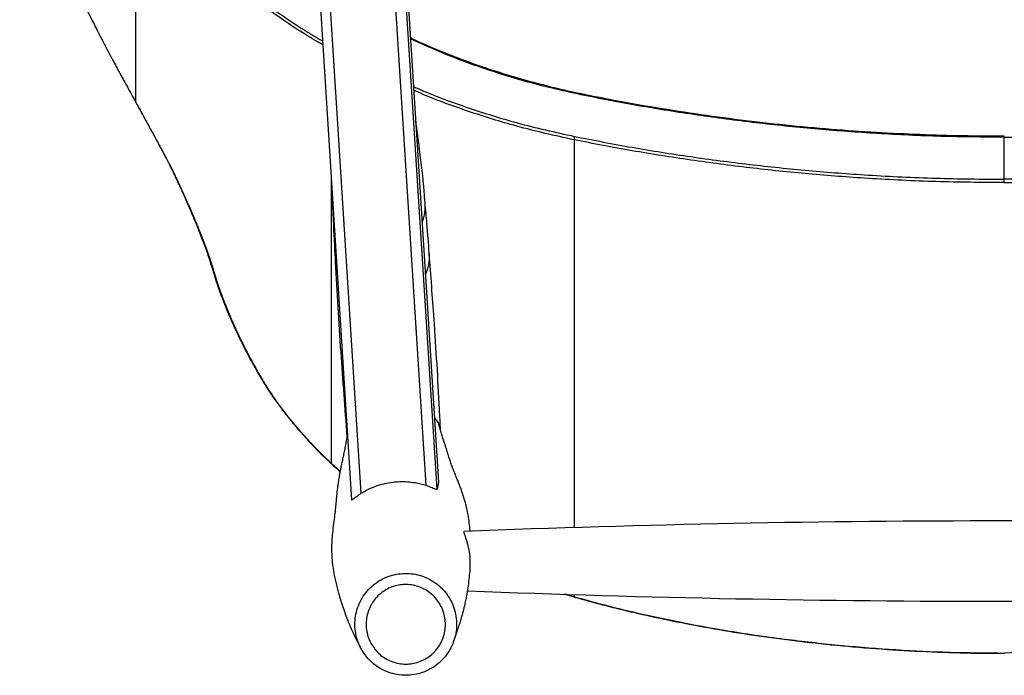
# Paper-space layout '_Bottom' of a CAD drawing. Header units: millimetres. Extents: x -275 to 275, y -308 to 307.
# Tile 1 of 5: x -263 to 0, y -308 to -132. Entities that reach past the tile are written whole.
import ezdxf

# ---------------------------------------------------------------- set-up
doc = ezdxf.new("R2010")
doc.units = ezdxf.units.MM

psp = doc.layouts.new('_Bottom')

# ---------------------------------------------------------------- linework, layer by layer
at = {"color": 7, "linetype": 'Continuous', "lineweight": 25}
for p, q in [((-205.58, 228.55), (-174.49, -260.56)), ((-171.9, -258.83), (-202.83, 227.77)), ((-185.47, 228.93), (-154.61, -256.7)), ((-151.63, -257.71), (-162.68, -83.87)), ((-162.15, -83.92), (-151.23, -255.84)), ((-232.23, -94.25), (-232.23, -154.16)), ((-232.31, -154.09), (-231.29, -155.96)), ((-232.23, -154.16), (-231.21, -156.03)), ((-226.61, -164.43), (-226.72, -164.3)), ((-115, -164.3), (-115, -268)), ((0, -163.61), (0, -163.39)), ((-180, -173.82), (-180, -250.73)), ((-181.77, -249.15), (-180.2, -250.63)), ((-180, -250.73), (-178.28, -252.3)), ((-178.28, -252.3), (-177.57, -252.91)), ((-151.23, -255.84), (-151.63, -257.71)), ((-117.68, -285.7), (-115.05, -286.52)), ((-117.45, -285.71), (-115, -286.5)), ((-115.06, -286.56), (-115.07, -286.56)), ((-115, -285.93), (-115, -286.5)), ((-115, -286.5), (-114.42, -286.66)), ((-114.48, -286.73), (-114.49, -286.73)), ((0, -301.55), (0, -301.64))]:
    psp.add_line(p, q, dxfattribs=at)
at = {"color": 7, "linetype": 'Continuous', "lineweight": 25, "flags": 128}
for points in [[(-112.06, -152.26), (-112.06, -152.26), (-112.07, -152.26)], [(-231.21, -156.03), (-231.26, -156), (-231.28, -155.95)], [(-179.57, -182.7), (-179.57, -182.7), (-179.31, -184.64)], [(-178.91, -196.36), (-178.71, -197.92), (-178.39, -199.18)]]:
    psp.add_lwpolyline(points, dxfattribs=at)
at = {"color": 7, "linetype": 'Continuous', "lineweight": 25}
for centre, radius, start, end in [((-111.88, -152.54), 0.343, 123.4715, 166.0334), ((-232.18, -154.04), 0.131, 201.0909, 245.4498), ((-111.55, -164.04), 3.46, 169.1556, 184.2698), ((-165.88, -182.03), 11.09, 337.3046, 4.8992), ((-165.02, -195.56), 11.34, 334.8982, 4.2639), ((-179.96, -250.35), 0.388, 229.6125, 263.4441), ((-178.25, -251.95), 0.356, 229.3628, 265.8289), ((0, -3969.19), 3702.97, 87.76446, 92.23556), ((0, 3415.26), 3702.97, 267.7795, 272.22078), ((-115.12, -286.44), 0.133, 298.5006, 335.7129), ((-114.53, -286.62), 0.12, 295.1602, 337.9933)]:
    psp.add_arc(centre, radius, start, end, dxfattribs=at)
for points, knots in [([(-263.23, -87.53), (-263.19, -87.65), (-263.11, -87.88), (-262.96, -88.3), (-262.82, -88.69), (-262.68, -89.09), (-262.54, -89.49), (-262.4, -89.88), (-262.26, -90.28), (-262.12, -90.67), (-261.98, -91.07), (-261.83, -91.46), (-261.69, -91.86), (-261.54, -92.25), (-261.4, -92.64), (-261.29, -92.94), (-261.14, -93.33), (-261, -93.73), (-260.85, -94.12), (-260.74, -94.41), (-260.63, -94.71), (-260.52, -95), (-260.41, -95.3), (-260.3, -95.59), (-260.2, -95.84), (-260.13, -96.03), (-260.07, -96.18), (-260.02, -96.3), (-259.99, -96.39), (-259.98, -96.43), (-259.97, -96.46), (-259.94, -96.52), (-259.84, -96.78), (-259.71, -97.12), (-259.56, -97.51), (-259.41, -97.9), (-259.26, -98.3), (-259.06, -98.78), (-258.91, -99.18), (-258.76, -99.57), (-258.6, -99.96), (-258.45, -100.35), (-258.29, -100.74), (-258.13, -101.13), (-257.98, -101.52), (-257.78, -102), (-257.62, -102.39), (-257.46, -102.78), (-257.35, -103.07), (-257.23, -103.36), (-257.11, -103.65), (-256.99, -103.94), (-256.89, -104.19), (-256.78, -104.43), (-256.68, -104.67), (-256.52, -105.06), (-256.36, -105.45), (-256.16, -105.93), (-255.95, -106.41), (-255.71, -106.99), (-255.46, -107.57), (-255.25, -108.05), (-255.05, -108.54), (-254.9, -108.87), (-254.79, -109.14), (-254.75, -109.22), (-254.73, -109.27), (-254.67, -109.4), (-254.58, -109.62), (-254.47, -109.86), (-254.37, -110.1), (-254.28, -110.29), (-254.18, -110.53), (-254.09, -110.72), (-253.99, -110.96), (-253.88, -111.2), (-253.78, -111.44), (-253.67, -111.68), (-253.56, -111.92), (-253.44, -112.21), (-253.31, -112.5), (-253.18, -112.79), (-253.05, -113.08), (-252.92, -113.36), (-252.75, -113.75), (-252.58, -114.13), (-252.41, -114.51), (-252.28, -114.8), (-252.15, -115.09), (-252.01, -115.38), (-251.88, -115.66), (-251.71, -116.05), (-251.53, -116.43), (-251.36, -116.81), (-251.23, -117.1), (-251.1, -117.39), (-250.96, -117.67), (-250.83, -117.96), (-250.65, -118.34), (-250.48, -118.72), (-250.3, -119.11), (-250.17, -119.39), (-250.03, -119.68), (-249.9, -119.96), (-249.77, -120.25), (-249.63, -120.54), (-249.5, -120.82), (-249.36, -121.11), (-249.23, -121.39), (-249.09, -121.68), (-248.96, -121.96), (-248.82, -122.25), (-248.69, -122.53), (-248.55, -122.82), (-248.42, -123.11), (-248.28, -123.39), (-248.14, -123.67), (-248.01, -123.96), (-247.87, -124.24), (-247.69, -124.62), (-247.5, -125), (-247.32, -125.38), (-247.18, -125.67), (-247, -126.04), (-246.81, -126.42), (-246.63, -126.8), (-246.49, -127.09), (-246.31, -127.46), (-246.12, -127.84), (-245.93, -128.22), (-245.75, -128.6), (-245.56, -128.97), (-245.38, -129.35), (-245.24, -129.63), (-245.09, -129.91), (-244.95, -130.2), (-244.84, -130.43), (-244.74, -130.62), (-244.67, -130.76), (-244.6, -130.9), (-244.53, -131.04), (-244.46, -131.18), (-244.37, -131.37), (-244.2, -131.7), (-244.01, -132.08), (-243.78, -132.54), (-243.54, -133.01), (-243.3, -133.48), (-243.06, -133.95), (-242.87, -134.32), (-242.63, -134.79), (-242.44, -135.16), (-242.2, -135.63), (-242.01, -136), (-241.77, -136.47), (-241.58, -136.84), (-241.34, -137.31), (-241.1, -137.77), (-240.86, -138.23), (-240.69, -138.56), (-240.56, -138.79), (-240.44, -139.02), (-240.3, -139.3), (-240.15, -139.58), (-240.01, -139.86), (-239.86, -140.13), (-239.74, -140.37), (-239.64, -140.55), (-239.57, -140.69), (-239.47, -140.87), (-239.37, -141.06), (-239.27, -141.24), (-239.2, -141.38), (-239.1, -141.57), (-238.98, -141.8), (-238.83, -142.07), (-238.69, -142.35), (-238.54, -142.63), (-238.34, -142.99), (-238.1, -143.45), (-237.8, -144), (-237.51, -144.55), (-237.26, -145.01), (-237.1, -145.31), (-237.03, -145.44), (-236.99, -145.52), (-236.86, -145.76), (-236.68, -146.08), (-236.48, -146.44), (-236.19, -146.99), (-235.74, -147.81), (-234.55, -149.99), (-233.48, -151.89), (-232.54, -153.59), (-232.37, -153.9), (-232.25, -154.12), (-232.23, -154.16)], [0, 0, 0, 0, 0.005395, 0.009666, 0.018207, 0.022478, 0.026749, 0.035291, 0.039562, 0.043833, 0.052375, 0.056646, 0.060917, 0.069459, 0.07373, 0.078001, 0.082272, 0.090814, 0.095085, 0.099356, 0.103627, 0.107898, 0.112169, 0.11644, 0.120711, 0.122846, 0.124982, 0.127117, 0.128185, 0.128719, 0.128853, 0.129386, 0.131522, 0.140064, 0.144335, 0.148606, 0.157148, 0.161419, 0.169961, 0.174232, 0.178503, 0.187045, 0.191316, 0.195587, 0.204129, 0.2084, 0.216942, 0.221213, 0.225484, 0.229755, 0.234026, 0.238297, 0.242568, 0.244704, 0.248975, 0.253246, 0.261788, 0.266059, 0.274601, 0.283143, 0.291685, 0.300227, 0.304498, 0.31304, 0.315176, 0.316243, 0.31651, 0.317578, 0.321849, 0.32612, 0.328255, 0.332526, 0.334662, 0.338933, 0.341068, 0.345339, 0.34961, 0.351746, 0.356016, 0.360287, 0.364558, 0.368829, 0.3731, 0.377371, 0.381642, 0.390183, 0.394454, 0.398725, 0.402995, 0.407266, 0.411537, 0.415807, 0.424349, 0.428619, 0.43289, 0.437161, 0.441431, 0.445702, 0.449972, 0.458513, 0.462783, 0.467054, 0.471324, 0.475595, 0.479865, 0.484135, 0.488406, 0.492676, 0.496946, 0.501216, 0.505487, 0.509757, 0.514027, 0.518297, 0.522567, 0.526838, 0.531108, 0.535378, 0.539648, 0.543918, 0.552458, 0.556728, 0.560998, 0.565268, 0.573808, 0.578078, 0.582347, 0.586617, 0.595157, 0.599427, 0.603696, 0.612236, 0.616506, 0.620775, 0.625045, 0.629315, 0.633584, 0.635719, 0.637854, 0.639988, 0.642123, 0.644258, 0.646393, 0.650662, 0.659201, 0.663471, 0.672009, 0.680548, 0.684817, 0.693356, 0.697625, 0.706164, 0.710433, 0.718971, 0.72324, 0.731778, 0.736047, 0.744585, 0.753123, 0.757392, 0.759526, 0.763795, 0.768064, 0.772333, 0.776601, 0.78087, 0.785139, 0.787273, 0.789407, 0.791542, 0.79581, 0.797945, 0.800079, 0.802213, 0.806482, 0.81075, 0.815019, 0.819287, 0.823556, 0.832093, 0.840629, 0.849166, 0.857703, 0.861971, 0.863038, 0.863572, 0.865706, 0.874242, 0.87851, 0.882778, 0.89985, 0.916922, 0.985208, 0.989475, 0.998007, 1, 1, 1, 1]), ([(-182.22, -138.89), (-183.68, -138.03), (-187.36, -135.88), (-194.73, -131), (-204.11, -124.01), (-214.37, -114.9), (-223.89, -105.02), (-229.45, -97.84), (-232.23, -94.25)], [0, 0, 0, 0, 0.073572, 0.184742, 0.385726, 0.586712, 0.793356, 1, 1, 1, 1]), ([(-231.86, -93.45), (-229.17, -96.94), (-223.79, -103.91), (-214.43, -113.71), (-204.14, -122.92), (-194.6, -130.05), (-187.24, -134.95), (-183.66, -137.04), (-182.29, -137.85)], [0, 0, 0, 0, 0.201904, 0.403813, 0.611422, 0.81903, 0.930447, 1, 1, 1, 1]), ([(-112.05, -152.21), (-113, -152.02), (-116.39, -151.35), (-122.18, -149.96), (-129.46, -148.02), (-136.75, -145.78), (-144.01, -143.26), (-151.15, -140.43), (-156.08, -138.36), (-158.57, -137.15), (-158.78, -137.05)], [0, 0, 0, 0, 0.058222, 0.207524, 0.360159, 0.515336, 0.67194, 0.829026, 0.985719, 1, 1, 1, 1]), ([(-112.21, -152.46), (-117.29, -151.33), (-126.47, -149.29), (-139.33, -145.23), (-149.83, -141.36), (-156.16, -138.45), (-158.77, -137.25)], [0, 0, 0, 0, 0.3153417, 0.5690987, 0.8228578, 1, 1, 1, 1]), ([(-157.95, -150.04), (-157.31, -150.33), (-152.58, -152.48), (-143.35, -155.78), (-129.7, -160.12), (-120.08, -162.25), (-114.95, -163.39)], [0, 0, 0, 0, 0.047182, 0.349936, 0.652689, 1, 1, 1, 1]), ([(-115, -164.3), (-120.15, -163.16), (-129.7, -161.04), (-143.24, -156.75), (-152.42, -153.49), (-157.18, -151.34), (-157.89, -151.01)], [0, 0, 0, 0, 0.349096, 0.648117, 0.947138, 1, 1, 1, 1]), ([(0, -163.61), (-5.67, -163.56), (-17.02, -163.47), (-33.62, -162.7), (-49.78, -161.52), (-65.52, -159.92), (-81.19, -157.88), (-96.79, -155.44), (-107.08, -153.45), (-112.21, -152.46)], [0, 0, 0, 0, 0.1501228, 0.3004431, 0.4401156, 0.5797884, 0.720098, 0.8604084, 1, 1, 1, 1]), ([(0, -163.34), (-2.74, -163.33), (-9.27, -163.31), (-19.7, -163.05), (-31.38, -162.55), (-43.34, -161.79), (-55.45, -160.74), (-67.57, -159.42), (-79.62, -157.85), (-91.55, -156.03), (-102.36, -154.19), (-109.15, -152.82), (-112.05, -152.24)], [0, 0, 0, 0, 0.072715, 0.173175, 0.276645, 0.382827, 0.491108, 0.599394, 0.706987, 0.814765, 0.920898, 1, 1, 1, 1]), ([(0, -163.61), (5.67, -163.56), (17.02, -163.47), (33.62, -162.7), (49.78, -161.52), (65.52, -159.92), (81.19, -157.88), (96.79, -155.44), (107.08, -153.45), (112.21, -152.46)], [0, 0, 0, 0, 0.150123, 0.300443, 0.440116, 0.579788, 0.720098, 0.860408, 1, 1, 1, 1]), ([(-231.29, -155.96), (-231.07, -156.36), (-230.76, -156.93), (-230.45, -157.49), (-230.35, -157.65)], [0, 0, 0, 0, 0.700529, 1, 1, 1, 1]), ([(-231.21, -156.03), (-230.9, -156.6), (-230.59, -157.17), (-230.28, -157.73), (-230.28, -157.73)], [0, 0, 0, 0, 0.99997, 1, 1, 1, 1]), ([(-230.35, -157.65), (-230.19, -157.95), (-229.48, -159.26), (-228.23, -161.5), (-227.22, -163.37), (-226.72, -164.3)], [0, 0, 0, 0, 0.130008, 0.570412, 1, 1, 1, 1]), ([(-230.28, -157.73), (-230.26, -157.76), (-230.17, -157.92), (-230.05, -158.14), (-229.88, -158.45), (-229.71, -158.76), (-229.51, -159.13), (-229.3, -159.5), (-229.1, -159.87), (-228.9, -160.24), (-228.7, -160.6), (-228.5, -160.97), (-228.3, -161.33), (-228.13, -161.63), (-227.96, -161.93), (-227.8, -162.23), (-227.6, -162.59), (-227.44, -162.89), (-227.28, -163.19), (-227.12, -163.48), (-226.96, -163.77), (-226.79, -164.09), (-226.68, -164.29), (-226.61, -164.43)], [0, 0, 0, 0, 0.013563, 0.067812, 0.094935, 0.149178, 0.203418, 0.257655, 0.311889, 0.366119, 0.420345, 0.474568, 0.528787, 0.583001, 0.610107, 0.664315, 0.718518, 0.772716, 0.799813, 0.854004, 0.908191, 0.935282, 1, 1, 1, 1]), ([(-154.86, -181.09), (-154.94, -180.09), (-155.31, -175.35), (-156.12, -168.04), (-157.01, -161.77), (-157.37, -159.21)], [0, 0, 0, 0, 0.135851, 0.646767, 1, 1, 1, 1]), ([(-226.73, -164.29), (-226.33, -165.03), (-225.41, -166.73), (-224.06, -169.29), (-222.73, -171.89), (-221.54, -174.34), (-220.4, -176.81), (-219.03, -179.86), (-217.47, -183.41), (-215.85, -187.27), (-214.4, -190.94), (-213.16, -194.34), (-212.14, -197.41), (-211.24, -200.49), (-210.08, -204.05), (-208.6, -208.02), (-206.87, -212.21), (-204.95, -216.43), (-202.82, -220.71), (-200.71, -224.61), (-198.65, -228.19), (-197.16, -230.59), (-196.28, -231.9), (-196.1, -232.16)], [0, 0, 0, 0, 0.023651, 0.053726, 0.085416, 0.114364, 0.144621, 0.1821, 0.237354, 0.29331, 0.351433, 0.40764, 0.45811, 0.511156, 0.5739, 0.639791, 0.707044, 0.773167, 0.834451, 0.899079, 0.945352, 0.989293, 1, 1, 1, 1]), ([(-226.61, -164.43), (-226.66, -164.39), (-226.71, -164.35), (-226.72, -164.29), (-226.72, -164.29)], [0, 0, 0, 0, 0.929302, 1, 1, 1, 1]), ([(-226.61, -164.43), (-226.59, -164.46), (-226.55, -164.53), (-226.5, -164.63), (-226.44, -164.73), (-226.39, -164.83), (-226.33, -164.94), (-226.28, -165.04), (-226.21, -165.17), (-226.12, -165.34), (-226.01, -165.54), (-225.9, -165.74), (-225.79, -165.94), (-225.65, -166.21), (-225.51, -166.48), (-225.36, -166.74), (-225.27, -166.91), (-225.2, -167.04), (-225.16, -167.12), (-225.12, -167.2), (-225.08, -167.27), (-225.05, -167.33), (-225.01, -167.4), (-224.98, -167.47), (-224.93, -167.55), (-224.9, -167.61), (-224.86, -167.68), (-224.83, -167.74), (-224.8, -167.81), (-224.75, -167.89), (-224.72, -167.95), (-224.68, -168.02), (-224.65, -168.08), (-224.61, -168.17), (-224.55, -168.26), (-224.5, -168.36), (-224.45, -168.46), (-224.41, -168.54), (-224.37, -168.62), (-224.33, -168.7), (-224.28, -168.79), (-224.23, -168.89), (-224.17, -168.98), (-224.13, -169.06), (-224.09, -169.14), (-224.05, -169.22), (-224, -169.32), (-223.95, -169.41), (-223.9, -169.51), (-223.84, -169.64), (-223.75, -169.79), (-223.66, -169.98), (-223.56, -170.17), (-223.46, -170.36), (-223.37, -170.54), (-223.27, -170.73), (-223.18, -170.91), (-223.1, -171.07), (-223.02, -171.22), (-222.94, -171.37), (-222.85, -171.56), (-222.77, -171.71), (-222.72, -171.81), (-222.69, -171.87), (-222.67, -171.91), (-222.65, -171.94), (-222.63, -171.99), (-222.61, -172.03), (-222.59, -172.08), (-222.56, -172.12), (-222.54, -172.17), (-222.52, -172.21), (-222.47, -172.31), (-222.41, -172.44), (-222.32, -172.62), (-222.23, -172.8), (-222.16, -172.94), (-222.08, -173.09), (-222.01, -173.24), (-221.93, -173.41), (-221.84, -173.59), (-221.76, -173.76), (-221.67, -173.94), (-221.6, -174.08), (-221.53, -174.22), (-221.47, -174.37), (-221.38, -174.54), (-221.3, -174.71), (-221.24, -174.85), (-221.19, -174.95), (-221.15, -175.02), (-221.12, -175.09), (-221.09, -175.15), (-221.06, -175.22), (-221.03, -175.28), (-220.98, -175.39), (-220.93, -175.5), (-220.86, -175.64), (-220.81, -175.75), (-220.75, -175.89), (-220.69, -176), (-220.63, -176.14), (-220.57, -176.28), (-220.49, -176.44), (-220.42, -176.61), (-220.34, -176.77), (-220.27, -176.93), (-220.2, -177.07), (-220.14, -177.2), (-220.08, -177.34), (-220.01, -177.5), (-219.93, -177.66), (-219.86, -177.83), (-219.8, -177.96), (-219.76, -178.05), (-219.71, -178.15), (-219.59, -178.43), (-219.28, -179.12), (-218.9, -179.97), (-218.57, -180.7), (-218.42, -181.04), (-218.36, -181.18), (-218.34, -181.22), (-218.33, -181.25), (-218.32, -181.27), (-218.29, -181.34), (-218.17, -181.61), (-217.87, -182.28), (-217.52, -183.09), (-217.17, -183.9), (-216.91, -184.5), (-216.7, -185), (-216.56, -185.34), (-216.47, -185.54), (-216.41, -185.69), (-216.29, -185.98), (-216.1, -186.42), (-215.86, -187), (-215.54, -187.78), (-215.27, -188.44), (-215.06, -188.96), (-214.99, -189.15), (-214.93, -189.29), (-214.82, -189.57), (-214.69, -189.9), (-214.51, -190.36), (-214.33, -190.83), (-214.12, -191.37), (-213.91, -191.92), (-213.74, -192.37), (-213.57, -192.82), (-213.41, -193.26), (-213.22, -193.79), (-213.03, -194.32), (-212.84, -194.84), (-212.66, -195.36), (-212.48, -195.87), (-212.34, -196.3), (-212.23, -196.64), (-212.16, -196.84), (-212.12, -196.97), (-212.09, -197.04), (-212.06, -197.15), (-211.97, -197.42), (-211.84, -197.83), (-211.69, -198.32), (-211.57, -198.73), (-211.47, -199.05), (-211.37, -199.37), (-211.27, -199.69), (-211.18, -200.02), (-211.08, -200.34), (-210.99, -200.62), (-210.9, -200.91), (-210.86, -201.04), (-210.83, -201.13), (-210.82, -201.17), (-210.79, -201.28), (-210.73, -201.46), (-210.63, -201.79), (-210.49, -202.2), (-210.36, -202.61), (-210.22, -203.03), (-210.11, -203.36), (-209.97, -203.78), (-209.85, -204.11), (-209.73, -204.45), (-209.66, -204.66), (-209.58, -204.88), (-209.51, -205.09), (-209.41, -205.34), (-209.34, -205.56), (-209.26, -205.77), (-209.18, -205.99), (-209.08, -206.25), (-208.99, -206.5), (-208.91, -206.72), (-208.83, -206.94), (-208.74, -207.15), (-208.64, -207.42), (-208.54, -207.68), (-208.44, -207.94), (-208.3, -208.29), (-208.13, -208.73), (-207.92, -209.26), (-207.7, -209.79), (-207.52, -210.24), (-207.33, -210.69), (-207.15, -211.13), (-206.95, -211.59), (-206.8, -211.95), (-206.68, -212.22), (-206.56, -212.49), (-206.4, -212.86), (-206.2, -213.31), (-205.87, -214.05), (-205.54, -214.79), (-205.19, -215.53), (-204.93, -216.09), (-204.67, -216.65), (-204.4, -217.21), (-204.17, -217.68), (-203.94, -218.15), (-203.7, -218.63), (-203.42, -219.2), (-203.18, -219.67), (-202.98, -220.06), (-202.79, -220.44), (-202.54, -220.92), (-202.24, -221.5), (-201.93, -222.08), (-201.62, -222.66), (-201.3, -223.24), (-201.04, -223.73), (-200.87, -224.03), (-200.81, -224.14), (-200.8, -224.17), (-200.76, -224.23), (-200.62, -224.49), (-200.38, -224.93), (-200.05, -225.52), (-199.71, -226.1), (-199.38, -226.69), (-199.03, -227.29), (-198.68, -227.88), (-198.38, -228.38), (-198.08, -228.88), (-197.65, -229.59), (-197.14, -230.4), (-196.49, -231.41), (-196.08, -232.02), (-195.81, -232.43)], [0, 0, 0, 0, 0.001079, 0.002154, 0.003229, 0.004304, 0.005379, 0.006455, 0.00753, 0.00968, 0.01183, 0.01398, 0.01613, 0.01828, 0.022579, 0.024729, 0.026878, 0.027953, 0.029028, 0.029565, 0.03064, 0.031177, 0.031715, 0.032789, 0.033327, 0.034401, 0.034938, 0.035476, 0.03655, 0.037087, 0.038162, 0.038699, 0.039236, 0.040311, 0.041385, 0.04246, 0.043534, 0.044609, 0.045146, 0.04622, 0.047294, 0.048369, 0.049443, 0.050517, 0.051054, 0.052128, 0.053203, 0.054277, 0.055351, 0.056425, 0.058573, 0.060721, 0.062869, 0.065017, 0.067165, 0.069312, 0.07146, 0.073607, 0.074681, 0.076829, 0.078976, 0.081123, 0.082197, 0.082733, 0.083002, 0.083539, 0.084075, 0.084612, 0.085149, 0.085686, 0.086222, 0.086759, 0.087296, 0.089443, 0.09159, 0.093736, 0.095883, 0.096956, 0.099103, 0.101249, 0.103395, 0.105541, 0.107687, 0.109834, 0.110907, 0.113052, 0.115198, 0.117344, 0.11949, 0.120563, 0.121099, 0.122172, 0.123245, 0.123513, 0.124586, 0.125658, 0.127804, 0.128877, 0.131022, 0.132095, 0.13424, 0.135313, 0.137458, 0.139603, 0.141748, 0.143893, 0.146038, 0.148183, 0.149256, 0.151401, 0.153546, 0.15569, 0.157835, 0.15998, 0.161053, 0.161589, 0.163734, 0.172313, 0.18947, 0.198048, 0.202337, 0.203409, 0.203945, 0.204213, 0.204347, 0.204883, 0.207027, 0.215605, 0.232758, 0.241334, 0.24991, 0.258486, 0.262773, 0.264917, 0.267061, 0.269205, 0.27778, 0.286354, 0.294928, 0.312076, 0.316363, 0.318506, 0.32065, 0.322793, 0.331366, 0.335652, 0.344225, 0.352797, 0.361369, 0.369941, 0.374227, 0.382798, 0.391369, 0.39994, 0.408511, 0.417081, 0.425652, 0.434222, 0.438506, 0.442791, 0.444934, 0.445201, 0.446273, 0.450557, 0.459127, 0.467696, 0.476265, 0.480549, 0.484833, 0.493402, 0.497687, 0.501971, 0.51054, 0.512682, 0.516967, 0.517502, 0.51777, 0.518841, 0.523126, 0.52741, 0.535979, 0.544549, 0.548834, 0.557403, 0.561688, 0.570258, 0.574543, 0.578828, 0.580971, 0.585256, 0.589541, 0.593826, 0.595969, 0.600254, 0.60454, 0.608825, 0.61311, 0.615253, 0.619539, 0.623824, 0.62811, 0.632395, 0.636681, 0.645252, 0.653824, 0.662396, 0.670968, 0.675254, 0.683826, 0.692399, 0.696685, 0.700972, 0.705258, 0.709545, 0.718118, 0.726691, 0.743839, 0.752413, 0.760987, 0.769562, 0.778137, 0.786712, 0.790999, 0.799575, 0.80815, 0.816726, 0.821014, 0.825302, 0.833879, 0.842455, 0.851032, 0.859609, 0.868187, 0.876764, 0.881053, 0.881589, 0.881723, 0.882259, 0.884404, 0.892982, 0.90156, 0.910139, 0.918718, 0.927297, 0.935877, 0.944457, 0.948747, 0.957328, 0.974493, 0.983076, 1, 1, 1, 1]), ([(0, -175.75), (-6.07, -175.7), (-18.22, -175.59), (-35.65, -174.74), (-52.27, -173.48), (-68.08, -171.85), (-83.83, -169.77), (-99.5, -167.3), (-109.84, -165.3), (-115, -164.3)], [0, 0, 0, 0, 0.1568687, 0.3139616, 0.4509442, 0.5879268, 0.7255086, 0.8630904, 1, 1, 1, 1]), ([(-114.95, -163.39), (-109.79, -164.39), (-99.48, -166.39), (-83.86, -168.86), (-68.14, -170.93), (-52.31, -172.57), (-35.67, -173.84), (-18.22, -174.68), (-6.08, -174.79), (0, -174.85)], [0, 0, 0, 0, 0.136933, 0.273911, 0.41089, 0.548469, 0.686048, 0.842911, 1, 1, 1, 1]), ([(114.95, -163.39), (109.79, -164.39), (99.48, -166.39), (83.86, -168.86), (68.14, -170.93), (52.31, -172.57), (35.67, -173.84), (18.22, -174.68), (6.08, -174.79), (0, -174.85)], [0, 0, 0, 0, 0.136933, 0.273911, 0.41089, 0.548469, 0.686048, 0.842911, 1, 1, 1, 1]), ([(0, -174.85), (0, -173.8), (0, -171.71), (0, -168.48), (0, -165.58), (0, -164.27), (0, -163.61)], [0, 0, 0, 0, 0.2495956, 0.5, 0.7504044, 1, 1, 1, 1]), ([(0, -175.75), (6.07, -175.7), (18.22, -175.59), (35.65, -174.74), (52.27, -173.48), (68.08, -171.85), (83.83, -169.77), (99.5, -167.3), (109.84, -165.3), (115, -164.3)], [0, 0, 0, 0, 0.156869, 0.313962, 0.450944, 0.587927, 0.725509, 0.86309, 1, 1, 1, 1]), ([(-179.71, -178.4), (-179.7, -179.15), (-179.67, -180.59), (-179.59, -182.02), (-179.55, -182.7)], [0, 0, 0, 0, 0.52652, 1, 1, 1, 1]), ([(-153.75, -194.72), (-153.94, -192.03), (-154.26, -187.48), (-154.69, -182.94), (-154.86, -181.09)], [0, 0, 0, 0, 0.592094, 1, 1, 1, 1]), ([(-179.53, -182.7), (-179.39, -186.46), (-179.22, -191.01), (-178.94, -195.56), (-178.89, -196.36)], [0, 0, 0, 0, 0.8259193, 1, 1, 1, 1]), ([(-150.73, -241.97), (-150.82, -240.09), (-151.28, -230.17), (-152.26, -214.41), (-153.3, -200.55), (-153.74, -194.72)], [0, 0, 0, 0, 0.119602, 0.629389, 1, 1, 1, 1]), ([(-178.9, -196.36), (-178.89, -196.56), (-178.51, -204.8), (-177.5, -220.58), (-176.32, -236.15), (-175.75, -243.69)], [0, 0, 0, 0, 0.012829, 0.521737, 1, 1, 1, 1]), ([(-195.81, -232.43), (-195.88, -232.39), (-196, -232.31), (-196.07, -232.2), (-196.1, -232.16)], [0, 0, 0, 0, 0.6042, 1, 1, 1, 1]), ([(-196.09, -232.17), (-195.85, -232.54), (-194.97, -233.86), (-193.23, -236.24), (-190.88, -239.25), (-188.27, -242.36), (-185.43, -245.49), (-183.2, -247.78), (-181.95, -248.98), (-181.77, -249.15)], [0, 0, 0, 0, 0.067682, 0.241218, 0.423056, 0.599623, 0.78673, 0.969652, 1, 1, 1, 1]), ([(-195.81, -232.43), (-195.88, -232.39), (-196, -232.32), (-196.07, -232.21), (-196.09, -232.17)], [0, 0, 0, 0, 0.627703, 1, 1, 1, 1]), ([(-195.81, -232.43), (-195.8, -232.44), (-195.79, -232.46), (-195.76, -232.5), (-195.73, -232.54), (-195.69, -232.6), (-195.64, -232.68), (-195.58, -232.77), (-195.52, -232.86), (-195.47, -232.93), (-195.42, -233), (-195.36, -233.08), (-195.3, -233.17), (-195.24, -233.26), (-195.18, -233.35), (-195.13, -233.42), (-195.08, -233.5), (-195.02, -233.57), (-194.96, -233.66), (-194.9, -233.75), (-194.85, -233.83), (-194.77, -233.93), (-194.68, -234.07), (-194.55, -234.25), (-194.42, -234.43), (-194.29, -234.61), (-194.16, -234.79), (-194.03, -234.97), (-193.89, -235.15), (-193.76, -235.34), (-193.63, -235.52), (-193.49, -235.7), (-193.36, -235.88), (-193.22, -236.07), (-193.08, -236.25), (-192.94, -236.43), (-192.81, -236.62), (-192.69, -236.77), (-192.61, -236.87), (-192.58, -236.91), (-192.56, -236.94), (-192.52, -236.99), (-192.44, -237.09), (-192.32, -237.25), (-192.18, -237.43), (-192.04, -237.62), (-191.89, -237.8), (-191.75, -237.98), (-191.6, -238.17), (-191.46, -238.35), (-191.34, -238.51), (-191.21, -238.66), (-191.09, -238.82), (-190.94, -239), (-190.79, -239.19), (-190.64, -239.37), (-190.49, -239.56), (-190.34, -239.74), (-190.21, -239.9), (-190.13, -240), (-190.06, -240.08), (-190.01, -240.14), (-189.96, -240.2), (-189.92, -240.25), (-189.88, -240.3), (-189.84, -240.34), (-189.79, -240.41), (-189.74, -240.47), (-189.69, -240.53), (-189.65, -240.58), (-189.61, -240.62), (-189.56, -240.68), (-189.51, -240.75), (-189.46, -240.81), (-189.42, -240.85), (-189.38, -240.9), (-189.34, -240.95), (-189.29, -241.01), (-189.23, -241.07), (-189.18, -241.13), (-189.14, -241.18), (-189.1, -241.23), (-189.06, -241.27), (-189.01, -241.33), (-188.96, -241.4), (-188.91, -241.46), (-188.87, -241.51), (-188.83, -241.55), (-188.79, -241.6), (-188.73, -241.66), (-188.68, -241.72), (-188.61, -241.8), (-188.56, -241.86), (-188.49, -241.94), (-188.44, -242), (-188.37, -242.08), (-188.31, -242.16), (-188.24, -242.23), (-188.17, -242.31), (-188.12, -242.37), (-188.05, -242.45), (-187.99, -242.51), (-187.93, -242.59), (-187.87, -242.65), (-187.8, -242.73), (-187.73, -242.81), (-187.67, -242.89), (-187.6, -242.96), (-187.55, -243.02), (-187.51, -243.06), (-187.49, -243.09), (-187.44, -243.14), (-187.37, -243.22), (-187.29, -243.31), (-187.21, -243.4), (-187.12, -243.5), (-187.04, -243.59), (-186.97, -243.67), (-186.9, -243.75), (-186.84, -243.81), (-186.77, -243.89), (-186.7, -243.96), (-186.63, -244.04), (-186.57, -244.1), (-186.52, -244.16), (-186.46, -244.23), (-186.39, -244.3), (-186.33, -244.37), (-186.27, -244.43), (-186.22, -244.49), (-186.16, -244.55), (-186.09, -244.63), (-186.03, -244.69), (-185.97, -244.76), (-185.92, -244.82), (-185.86, -244.88), (-185.79, -244.96), (-185.73, -245.02), (-185.67, -245.08), (-185.61, -245.14), (-185.55, -245.21), (-185.48, -245.28), (-185.42, -245.35), (-185.36, -245.41), (-185.3, -245.47), (-185.25, -245.53), (-185.17, -245.61), (-185.11, -245.67), (-185.05, -245.74), (-184.99, -245.8), (-184.94, -245.86), (-184.86, -245.94), (-184.8, -246), (-184.74, -246.06), (-184.7, -246.11), (-184.65, -246.15), (-184.61, -246.2), (-184.56, -246.25), (-184.52, -246.29), (-184.46, -246.36), (-184.38, -246.43), (-184.31, -246.51), (-184.23, -246.59), (-184.16, -246.67), (-184.07, -246.76), (-183.98, -246.85), (-183.9, -246.93), (-183.83, -247.01), (-183.75, -247.09), (-183.66, -247.18), (-183.58, -247.26), (-183.5, -247.33), (-183.43, -247.41), (-183.34, -247.5), (-183.24, -247.6), (-183.15, -247.69), (-183.06, -247.78), (-182.93, -247.91), (-182.81, -248.03), (-182.69, -248.15), (-182.56, -248.28), (-182.44, -248.4), (-182.28, -248.56), (-182.17, -248.66), (-182.07, -248.76), (-182.01, -248.82), (-181.95, -248.88), (-181.88, -248.94), (-181.82, -249), (-181.76, -249.06), (-181.69, -249.13), (-181.65, -249.17), (-181.6, -249.22), (-181.57, -249.25), (-181.56, -249.26)], [0, 0, 0, 0, 0.001573, 0.004309, 0.007046, 0.009782, 0.015255, 0.020728, 0.026201, 0.031674, 0.034411, 0.039884, 0.045358, 0.050831, 0.056305, 0.061779, 0.064515, 0.069989, 0.075463, 0.080937, 0.086411, 0.089148, 0.100096, 0.111045, 0.121994, 0.132943, 0.143893, 0.154843, 0.165793, 0.176744, 0.187695, 0.198646, 0.209598, 0.22055, 0.231502, 0.242455, 0.253407, 0.26436, 0.269837, 0.271206, 0.271891, 0.274629, 0.280106, 0.29106, 0.302014, 0.312968, 0.323923, 0.334878, 0.345833, 0.356789, 0.367744, 0.373222, 0.384179, 0.395135, 0.406092, 0.417049, 0.428006, 0.438964, 0.449922, 0.455401, 0.45814, 0.46362, 0.466359, 0.469099, 0.471839, 0.474578, 0.477318, 0.482797, 0.485537, 0.488277, 0.491017, 0.493756, 0.499236, 0.501976, 0.504716, 0.507456, 0.510196, 0.512936, 0.518416, 0.521156, 0.523896, 0.526636, 0.529376, 0.532116, 0.537596, 0.540336, 0.543076, 0.545817, 0.548557, 0.551297, 0.556777, 0.559518, 0.564998, 0.567739, 0.573219, 0.57596, 0.581441, 0.586922, 0.589662, 0.595143, 0.597884, 0.603365, 0.606106, 0.611587, 0.614328, 0.619809, 0.625291, 0.628032, 0.633513, 0.634884, 0.635569, 0.63831, 0.643792, 0.649273, 0.654755, 0.660238, 0.66572, 0.671202, 0.673943, 0.679426, 0.682167, 0.687649, 0.693132, 0.695873, 0.698615, 0.704097, 0.706839, 0.712322, 0.715063, 0.717805, 0.723288, 0.726029, 0.731512, 0.734254, 0.736996, 0.742479, 0.745221, 0.750704, 0.753446, 0.756188, 0.761672, 0.764414, 0.769897, 0.772639, 0.775381, 0.780865, 0.783607, 0.789091, 0.791833, 0.794576, 0.80006, 0.802802, 0.808286, 0.811029, 0.813771, 0.816513, 0.819255, 0.821998, 0.82474, 0.827482, 0.832967, 0.838452, 0.841194, 0.846679, 0.852165, 0.85765, 0.863135, 0.865877, 0.871363, 0.876848, 0.882334, 0.885077, 0.890562, 0.896048, 0.901534, 0.90702, 0.912505, 0.917991, 0.928964, 0.93445, 0.939936, 0.950909, 0.956396, 0.967369, 0.970113, 0.972856, 0.978343, 0.981086, 0.98383, 0.989317, 0.992061, 0.994804, 0.997548, 1, 1, 1, 1]), ([(-152.32, -238.69), (-152.18, -238.84), (-151.71, -239.35), (-151.33, -240.05), (-151.13, -240.73), (-151.07, -240.94)], [0, 0, 0, 0, 0.214408, 0.755722, 1, 1, 1, 1]), ([(-142.81, -269.03), (-142.84, -268.62), (-142.91, -267.53), (-143.13, -265.88), (-143.4, -264.26), (-143.67, -262.95), (-143.97, -261.72), (-144.3, -260.51), (-144.65, -259.4), (-145.03, -258.27), (-145.43, -257.19), (-145.84, -256.14), (-146.24, -255.15), (-146.63, -254.18), (-147, -253.26), (-147.34, -252.4), (-147.63, -251.64), (-147.87, -250.96), (-148.08, -250.34), (-148.28, -249.76), (-148.48, -249.14), (-148.7, -248.45), (-148.94, -247.66), (-149.21, -246.79), (-149.5, -245.86), (-149.82, -244.86), (-150.17, -243.77), (-150.54, -242.58), (-150.84, -241.62), (-151.01, -241.06), (-151.05, -240.93)], [0, 0, 0, 0, 0.031085, 0.081609, 0.114989, 0.146025, 0.174718, 0.202357, 0.232811, 0.266343, 0.302957, 0.339229, 0.377434, 0.414966, 0.451556, 0.487202, 0.521906, 0.550902, 0.579207, 0.606821, 0.635888, 0.66887, 0.705769, 0.746586, 0.787443, 0.831592, 0.879033, 0.929767, 0.983792, 1, 1, 1, 1]), ([(-175.61, -242.87), (-175.63, -242.95), (-175.73, -243.57), (-175.92, -244.7), (-176.2, -246.22), (-176.47, -247.67), (-176.76, -249.03), (-177.03, -250.3), (-177.28, -251.47), (-177.5, -252.54), (-177.69, -253.51), (-177.85, -254.38), (-177.98, -255.14), (-178.09, -255.82), (-178.17, -256.41), (-178.24, -256.92), (-178.29, -257.35), (-178.33, -257.71), (-178.37, -258.05), (-178.42, -258.43), (-178.46, -258.89), (-178.52, -259.45), (-178.57, -260.05), (-178.63, -260.71), (-178.72, -261.73), (-178.85, -263.13), (-179.1, -265.18), (-179.42, -267.49), (-179.67, -269.71), (-179.81, -271.7), (-179.86, -273.35), (-179.84, -274.96), (-179.75, -276.53), (-179.58, -278.13), (-179.35, -279.67), (-179.07, -281.17), (-178.73, -282.66), (-178.36, -284.16), (-178.01, -285.45), (-177.69, -286.55), (-177.42, -287.47), (-177.13, -288.41), (-176.79, -289.43), (-176.42, -290.52), (-176, -291.68), (-175.5, -292.95), (-174.92, -294.34), (-174.25, -295.83), (-173.51, -297.38), (-172.76, -298.87), (-172.26, -299.82), (-172.03, -300.26)], [0, 0, 0, 0, 0.005445, 0.039556, 0.071642, 0.101704, 0.129741, 0.155306, 0.178919, 0.200577, 0.220282, 0.237326, 0.252577, 0.266035, 0.277701, 0.287575, 0.295529, 0.301753, 0.306957, 0.312845, 0.322575, 0.333856, 0.346688, 0.361073, 0.377009, 0.415178, 0.453404, 0.491637, 0.529879, 0.553302, 0.575141, 0.595396, 0.614069, 0.631297, 0.648247, 0.668214, 0.688477, 0.710313, 0.733863, 0.74809, 0.762877, 0.778498, 0.795692, 0.8145, 0.834923, 0.856961, 0.883067, 0.911127, 0.941141, 0.973108, 1, 1, 1, 1]), ([(-181.56, -249.26), (-181.62, -249.25), (-181.7, -249.22), (-181.75, -249.16), (-181.77, -249.14)], [0, 0, 0, 0, 0.695451, 1, 1, 1, 1]), ([(-181.56, -249.26), (-181.56, -249.26), (-181.04, -249.75), (-180.52, -250.24), (-180, -250.73)], [0, 0, 0, 0, 0.000008, 1, 1, 1, 1]), ([(-180.21, -250.63), (-179.81, -251.01), (-179.25, -251.54), (-178.65, -252.06), (-178.47, -252.22)], [0, 0, 0, 0, 0.700971, 1, 1, 1, 1]), ([(-178.49, -252.22), (-178.45, -252.25), (-178.16, -252.52), (-177.86, -252.77), (-177.59, -253)], [0, 0, 0, 0, 0.126198, 1, 1, 1, 1]), ([(-171.9, -258.83), (-171.63, -258.66), (-170.7, -258.08), (-168.91, -257.2), (-166.56, -256.38), (-164.12, -255.87), (-161.79, -255.65), (-159.57, -255.7), (-157.11, -255.99), (-155.55, -256.43), (-154.61, -256.7)], [0, 0, 0, 0, 0.059765, 0.200545, 0.341202, 0.468048, 0.59487, 0.709428, 0.824025, 1, 1, 1, 1]), ([(-154.61, -256.7), (-154.03, -256.91), (-152.89, -257.31), (-151.84, -257.76), (-151.69, -257.73), (-151.63, -257.71)], [0, 0, 0, 0, 0.3451378, 0.6915901, 1, 1, 1, 1]), ([(-174.49, -260.56), (-174.45, -260.58), (-174.39, -260.61), (-173.7, -260.09), (-172.83, -259.44), (-172.15, -258.99), (-171.9, -258.83)], [0, 0, 0, 0, 0.2787482, 0.5574145, 0.840779, 1, 1, 1, 1]), ([(-142.79, -278.81), (-142.77, -277.98), (-142.72, -276.32), (-143.08, -273.84), (-143.64, -271.63), (-144.23, -269.93), (-144.58, -269.01), (-144.5, -269.05), (-144.47, -269.07)], [0, 0, 0, 0, 0.172407, 0.34306, 0.520341, 0.710856, 0.902481, 1, 1, 1, 1]), ([(-147.27, -298.6), (-147.12, -298.2), (-146.79, -297.31), (-146.3, -295.92), (-145.83, -294.49), (-145.4, -293.14), (-145.02, -291.86), (-144.72, -290.75), (-144.47, -289.79), (-144.27, -288.97), (-144.1, -288.22), (-143.95, -287.53), (-143.82, -286.89), (-143.6, -285.76), (-143.33, -284.12), (-143.04, -281.89), (-142.87, -280.11), (-142.81, -279.08), (-142.79, -278.81)], [0, 0, 0, 0, 0.072006, 0.159088, 0.240097, 0.315031, 0.383891, 0.446676, 0.491746, 0.533065, 0.570635, 0.604455, 0.634525, 0.66195, 0.760659, 0.861221, 0.964134, 1, 1, 1, 1]), ([(-170.04, -303.08), (-169.83, -303.3), (-169.09, -304.07), (-167.65, -305.22), (-166.31, -305.98), (-164.91, -306.61), (-163.45, -307.12), (-161.2, -307.51), (-158.9, -307.51), (-156.65, -307.14), (-154.46, -306.39), (-152.45, -305.27), (-150.64, -303.83), (-149.11, -302.12), (-147.86, -300.14), (-146.99, -297.99), (-146.48, -295.72), (-146.37, -293.43), (-146.63, -291.13), (-147.28, -288.93), (-148.29, -286.85), (-149.73, -284.84), (-151.54, -283.12), (-153.63, -281.77), (-155.74, -280.87), (-157.99, -280.34), (-160.27, -280.19), (-162.55, -280.43), (-164.75, -281.03), (-166.85, -282.01), (-168.73, -283.33), (-170.38, -284.95), (-171.73, -286.82), (-172.76, -288.92), (-173.4, -291.13), (-173.67, -293.44), (-173.55, -295.73), (-173.04, -297.99), (-172.02, -300.56), (-170.79, -302.13), (-170.04, -303.08)], [0, 0, 0, 0, 0.0109524, 0.0372911, 0.0643959, 0.0647499, 0.0912346, 0.1184901, 0.144644, 0.1715341, 0.1981985, 0.2256638, 0.2519898, 0.2790611, 0.3059203, 0.3335922, 0.3601179, 0.3874016, 0.4138392, 0.4410349, 0.4674898, 0.4947171, 0.5276666, 0.5542846, 0.5816981, 0.6080223, 0.6350957, 0.6613525, 0.6883589, 0.7148461, 0.7421159, 0.768595, 0.7958397, 0.8226526, 0.8502675, 0.8766152, 0.903704, 0.9303977, 0.9578815, 1, 1, 1, 1]), ([(-167.83, -301.05), (-168.41, -300.31), (-169.73, -298.62), (-170.71, -295.35), (-170.61, -291.71), (-169.3, -288.3), (-166.92, -285.53), (-163.79, -283.7), (-160.23, -283.04), (-156.65, -283.57), (-153.84, -285.05), (-151.58, -287.22), (-149.94, -289.94), (-149.23, -293.5), (-149.71, -297.13), (-151.37, -300.38), (-154.02, -302.89), (-157.33, -304.37), (-160.94, -304.66), (-164.44, -303.75), (-166.67, -302.27), (-167.66, -301.23), (-167.83, -301.05)], [0, 0, 0, 0, 0.04229, 0.096398, 0.14996, 0.204372, 0.258104, 0.311791, 0.365056, 0.418541, 0.472469, 0.505567, 0.559223, 0.612882, 0.666806, 0.721228, 0.774648, 0.828599, 0.881629, 0.935331, 0.988985, 1, 1, 1, 1]), ([(-115.07, -286.56), (-114.93, -286.6), (-114.74, -286.65), (-114.55, -286.71), (-114.49, -286.73)], [0, 0, 0, 0, 0.699962, 1, 1, 1, 1]), ([(-114.47, -286.7), (-112.44, -287.27), (-107.95, -288.53), (-100.61, -290.35), (-92.03, -292.29), (-82.5, -294.2), (-72.22, -295.99), (-61.55, -297.57), (-50.4, -298.93), (-38.79, -300.06), (-26.83, -300.91), (-14.8, -301.44), (-5.86, -301.65), (-0.94, -301.62), (0, -301.62)], [0, 0, 0, 0, 0.055038, 0.121194, 0.196131, 0.283003, 0.373136, 0.466263, 0.562295, 0.663883, 0.768458, 0.872618, 0.975651, 1, 1, 1, 1]), ([(-114.42, -286.66), (-111.06, -287.58), (-104.35, -289.41), (-90.72, -292.54), (-75.2, -295.55), (-58.24, -297.95), (-43.4, -299.59), (-28.98, -300.71), (-14.51, -301.42), (-4.84, -301.51), (0, -301.55)], [0, 0, 0, 0, 0.090455, 0.180933, 0.362712, 0.499868, 0.624657, 0.749445, 0.874722, 1, 1, 1, 1]), ([(114.42, -286.66), (111.06, -287.58), (104.35, -289.41), (90.72, -292.54), (75.2, -295.55), (58.24, -297.95), (43.4, -299.59), (28.98, -300.71), (14.51, -301.42), (4.84, -301.51), (0, -301.55)], [0, 0, 0, 0, 0.090455, 0.180933, 0.362712, 0.499868, 0.624657, 0.749445, 0.874722, 1, 1, 1, 1])]:
    psp.add_open_spline(points, degree=3, knots=knots, dxfattribs=at)
psp.add_open_spline([(0, -175.75), (0, -175.71), (0, -175.62), (0, -175.41), (0, -175.15), (0, -174.95), (0, -174.85)], degree=3, dxfattribs=at)

doc.saveas('drawing.dxf')
